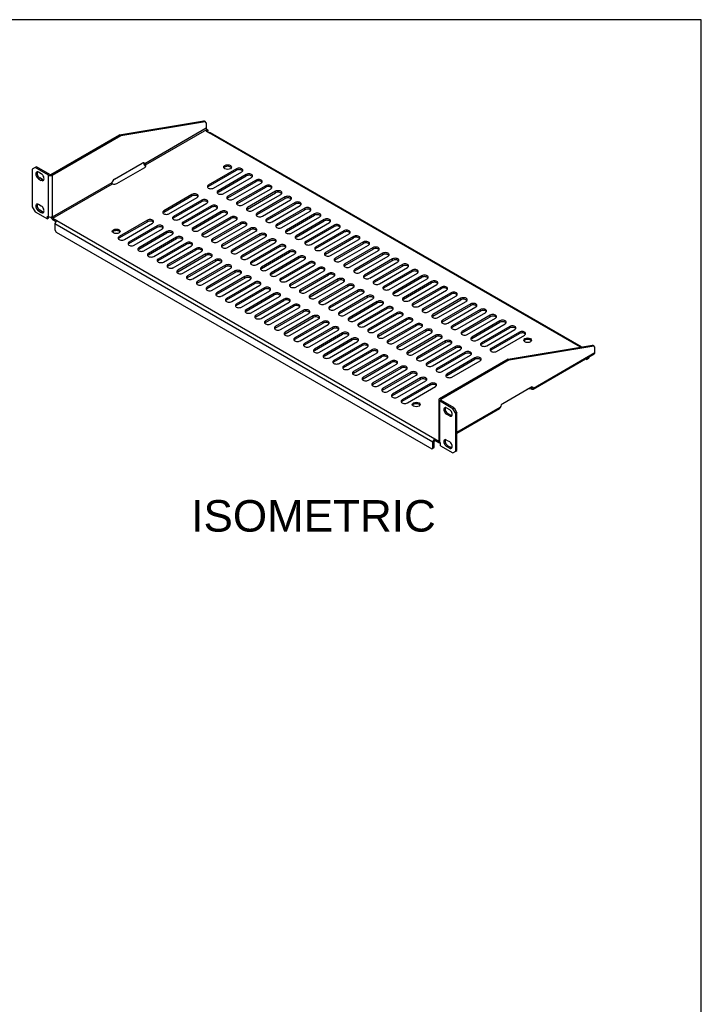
# Model space of a CAD drawing. Header units: inches. Extents: x 0 to 80, y 0 to 59.8.
# Tile 13 of 13: x 58.4 to 80, y 28.5 to 59.8. Entities that reach past the tile are written whole.
import ezdxf
from ezdxf.enums import TextEntityAlignment as Align

# ---------------------------------------------------------------- set-up
doc = ezdxf.new("R2010")
doc.units = ezdxf.units.IN
doc.header["$MEASUREMENT"] = 0
doc.layers.add('COM56796-1', color=7, linetype='Continuous')
doc.layers.add('Default', color=7, linetype='Continuous')
doc.styles.add('SEACAD_Arial', font='arial.ttf')

# ---------------------------------------------------------------- blocks, each defined once
blk = doc.blocks.new('SE5')
at = {"layer": 'COM56796-1', "color": 7, "linetype": 'Continuous'}
for p, q in [((61.531, 56.124), (64.211, 56.572)), ((61.572, 56.101), (64.251, 56.549)), ((64.286, 56.336), (62.337, 55.21)), ((62.358, 55.175), (64.307, 56.3)), ((64.251, 56.549), (64.211, 56.572)), ((64.286, 56.511), (64.251, 56.549)), ((64.285, 56.243), (64.346, 56.278)), ((64.286, 56.511), (64.286, 56.336)), ((64.346, 56.278), (64.307, 56.3)), ((64.346, 56.231), (64.346, 56.278)), ((59.357, 54.869), (61.531, 56.124)), ((59.397, 54.846), (61.572, 56.101)), ((61.572, 56.101), (61.531, 56.124)), ((64.285, 56.243), (64.373, 56.192)), ((64.325, 56.219), (64.346, 56.231)), ((76.16, 49.386), (64.373, 56.192)), ((76.199, 49.393), (64.416, 56.196)), ((58.852, 55.09), (58.764, 55.039)), ((58.764, 55.039), (58.764, 53.84)), ((58.892, 55.113), (58.852, 55.09)), ((59.276, 54.846), (58.852, 55.09)), ((59.316, 54.869), (58.892, 55.113)), ((61.369, 54.721), (62.253, 55.232)), ((61.45, 54.581), (62.334, 55.092)), ((62.337, 55.21), (62.297, 55.234)), ((62.358, 55.175), (62.358, 55.128)), ((65.246, 55.05), (64.351, 54.533)), ((65.246, 55.003), (65.246, 55.05)), ((59.05, 54.887), (58.962, 54.938)), ((59.002, 54.757), (58.962, 54.733)), ((58.962, 54.733), (59.05, 54.682)), ((59.091, 54.706), (59.002, 54.757)), ((59.091, 54.706), (59.05, 54.682)), ((59.276, 53.531), (59.276, 54.846)), ((59.397, 54.846), (59.397, 53.531)), ((64.351, 54.487), (65.246, 55.003)), ((64.517, 54.437), (65.412, 54.954)), ((65.555, 54.871), (64.661, 54.354)), ((64.661, 54.308), (65.555, 54.824)), ((64.827, 54.258), (65.722, 54.775)), ((65.555, 54.824), (65.555, 54.871)), ((61.285, 54.603), (59.397, 53.513)), ((59.418, 53.478), (61.306, 54.568)), ((64.351, 54.487), (64.351, 54.533)), ((65.865, 54.692), (64.971, 54.176)), ((64.971, 54.129), (65.865, 54.646)), ((65.137, 54.08), (66.031, 54.596)), ((66.175, 54.513), (65.28, 53.997)), ((65.28, 53.95), (66.175, 54.467)), ((65.446, 53.901), (66.341, 54.417)), ((65.865, 54.646), (65.865, 54.692)), ((66.175, 54.467), (66.175, 54.513)), ((63.831, 54.233), (62.937, 53.717)), ((62.937, 53.67), (63.831, 54.187)), ((63.103, 53.621), (63.998, 54.137)), ((63.831, 54.187), (63.831, 54.233)), ((64.661, 54.308), (64.661, 54.354)), ((64.971, 54.129), (64.971, 54.176)), ((66.485, 54.334), (65.59, 53.818)), ((65.59, 53.771), (66.485, 54.288)), ((65.756, 53.722), (66.651, 54.238)), ((66.794, 54.156), (65.9, 53.639)), ((65.9, 53.593), (66.794, 54.109)), ((66.485, 54.288), (66.485, 54.334)), ((66.794, 54.109), (66.794, 54.156)), ((58.764, 53.84), (58.852, 53.687)), ((59.05, 53.866), (58.962, 53.917)), ((64.141, 54.054), (63.247, 53.538)), ((63.247, 53.491), (64.141, 54.008)), ((63.413, 53.442), (64.307, 53.958)), ((64.451, 53.876), (63.556, 53.359)), ((63.556, 53.313), (64.451, 53.829)), ((63.723, 53.263), (64.617, 53.78)), ((64.141, 54.008), (64.141, 54.054)), ((64.451, 53.829), (64.451, 53.876)), ((65.28, 53.95), (65.28, 53.997)), ((65.59, 53.771), (65.59, 53.818)), ((66.066, 53.543), (66.96, 54.06)), ((67.104, 53.977), (66.209, 53.46)), ((66.209, 53.414), (67.104, 53.93)), ((66.376, 53.364), (67.27, 53.881)), ((67.414, 53.798), (66.519, 53.282)), ((67.104, 53.93), (67.104, 53.977)), ((67.414, 53.751), (67.414, 53.798)), ((58.852, 53.687), (59.243, 53.462)), ((59.002, 53.736), (58.962, 53.713)), ((58.962, 53.713), (59.05, 53.662)), ((59.091, 53.685), (59.002, 53.736)), ((59.091, 53.685), (59.05, 53.662)), ((59.243, 53.462), (59.243, 53.55)), ((59.243, 53.55), (59.276, 53.531)), ((59.283, 53.485), (59.243, 53.462)), ((59.283, 53.485), (59.283, 53.527)), ((59.397, 53.513), (59.397, 53.531)), ((59.418, 53.478), (59.545, 53.404)), ((62.937, 53.67), (62.937, 53.717)), ((63.247, 53.491), (63.247, 53.538)), ((64.761, 53.697), (63.866, 53.18)), ((63.866, 53.134), (64.761, 53.65)), ((64.032, 53.084), (64.927, 53.601)), ((65.07, 53.518), (64.176, 53.002)), ((64.176, 52.955), (65.07, 53.471)), ((64.761, 53.65), (64.761, 53.697)), ((65.07, 53.471), (65.07, 53.518)), ((65.9, 53.593), (65.9, 53.639)), ((66.209, 53.414), (66.209, 53.46)), ((66.519, 53.235), (67.414, 53.751)), ((66.685, 53.186), (67.58, 53.702)), ((67.723, 53.619), (66.829, 53.103)), ((66.829, 53.056), (67.723, 53.573)), ((66.995, 53.007), (67.89, 53.523)), ((67.723, 53.573), (67.723, 53.619)), ((59.418, 53.431), (59.513, 53.376)), ((71.482, 46.372), (59.484, 53.299)), ((59.484, 53.299), (59.484, 53.106)), ((59.545, 53.404), (71.543, 46.477)), ((62.417, 53.417), (61.523, 52.9)), ((61.523, 52.854), (62.417, 53.37)), ((61.689, 52.804), (62.583, 53.321)), ((62.727, 53.238), (61.832, 52.721)), ((61.832, 52.675), (62.727, 53.191)), ((62.417, 53.37), (62.417, 53.417)), ((62.727, 53.191), (62.727, 53.238)), ((63.556, 53.313), (63.556, 53.359)), ((63.866, 53.134), (63.866, 53.18)), ((64.342, 52.906), (65.236, 53.422)), ((65.38, 53.339), (64.486, 52.823)), ((64.486, 52.776), (65.38, 53.293)), ((64.652, 52.727), (65.546, 53.243)), ((65.69, 53.16), (64.795, 52.644)), ((65.38, 53.293), (65.38, 53.339)), ((65.69, 53.114), (65.69, 53.16)), ((66.519, 53.235), (66.519, 53.282)), ((68.033, 53.44), (67.139, 52.924)), ((67.139, 52.877), (68.033, 53.394)), ((67.305, 52.828), (68.199, 53.344)), ((68.343, 53.262), (67.448, 52.745)), ((67.448, 52.699), (68.343, 53.215)), ((67.614, 52.649), (68.509, 53.166)), ((68.033, 53.394), (68.033, 53.44)), ((68.343, 53.215), (68.343, 53.262)), ((59.484, 53.106), (59.522, 53.041)), ((59.522, 53.041), (71.445, 46.157)), ((61.523, 52.854), (61.523, 52.9)), ((61.999, 52.626), (62.893, 53.142)), ((63.037, 53.059), (62.142, 52.543)), ((62.142, 52.496), (63.037, 53.013)), ((62.308, 52.447), (63.203, 52.963)), ((63.346, 52.88), (62.452, 52.364)), ((62.452, 52.317), (63.346, 52.834)), ((63.037, 53.013), (63.037, 53.059)), ((63.346, 52.834), (63.346, 52.88)), ((64.176, 52.955), (64.176, 53.002)), ((64.795, 52.597), (65.69, 53.114)), ((64.961, 52.548), (65.856, 53.064)), ((65.999, 52.981), (65.105, 52.465)), ((65.105, 52.419), (65.999, 52.935)), ((65.271, 52.369), (66.166, 52.886)), ((65.999, 52.935), (65.999, 52.981)), ((66.829, 53.056), (66.829, 53.103)), ((67.139, 52.877), (67.139, 52.924)), ((68.653, 53.083), (67.758, 52.566)), ((67.758, 52.52), (68.653, 53.036)), ((67.924, 52.47), (68.819, 52.987)), ((68.962, 52.904), (68.068, 52.387)), ((68.068, 52.341), (68.962, 52.857)), ((68.653, 53.036), (68.653, 53.083)), ((68.962, 52.857), (68.962, 52.904)), ((61.832, 52.675), (61.832, 52.721)), ((62.142, 52.496), (62.142, 52.543)), ((62.618, 52.268), (63.513, 52.784)), ((63.656, 52.701), (62.762, 52.185)), ((62.762, 52.138), (63.656, 52.655)), ((62.928, 52.089), (63.822, 52.606)), ((63.966, 52.523), (63.071, 52.006)), ((63.656, 52.655), (63.656, 52.701)), ((63.966, 52.476), (63.966, 52.523)), ((64.486, 52.776), (64.486, 52.823)), ((64.795, 52.597), (64.795, 52.644)), ((66.309, 52.803), (65.415, 52.286)), ((65.415, 52.24), (66.309, 52.756)), ((65.581, 52.19), (66.475, 52.707)), ((66.619, 52.624), (65.724, 52.107)), ((65.724, 52.061), (66.619, 52.577)), ((65.891, 52.012), (66.785, 52.528)), ((66.309, 52.756), (66.309, 52.803)), ((66.619, 52.577), (66.619, 52.624)), ((67.448, 52.699), (67.448, 52.745)), ((67.758, 52.52), (67.758, 52.566)), ((68.234, 52.292), (69.128, 52.808)), ((69.272, 52.725), (68.377, 52.209)), ((68.377, 52.162), (69.272, 52.679)), ((68.544, 52.113), (69.438, 52.629)), ((69.582, 52.546), (68.687, 52.03)), ((69.272, 52.679), (69.272, 52.725)), ((69.582, 52.5), (69.582, 52.546)), ((62.452, 52.317), (62.452, 52.364)), ((63.071, 51.96), (63.966, 52.476)), ((63.237, 51.91), (64.132, 52.427)), ((64.276, 52.344), (63.381, 51.827)), ((63.381, 51.781), (64.276, 52.297)), ((63.547, 51.731), (64.442, 52.248)), ((64.276, 52.297), (64.276, 52.344)), ((65.105, 52.419), (65.105, 52.465)), ((65.415, 52.24), (65.415, 52.286)), ((66.929, 52.445), (66.034, 51.929)), ((66.034, 51.882), (66.929, 52.399)), ((66.2, 51.833), (67.095, 52.349)), ((67.238, 52.266), (66.344, 51.75)), ((66.344, 51.703), (67.238, 52.22)), ((66.929, 52.399), (66.929, 52.445)), ((67.238, 52.22), (67.238, 52.266)), ((68.068, 52.341), (68.068, 52.387)), ((68.377, 52.162), (68.377, 52.209)), ((68.687, 51.983), (69.582, 52.5)), ((68.853, 51.934), (69.748, 52.45)), ((69.891, 52.367), (68.997, 51.851)), ((68.997, 51.805), (69.891, 52.321)), ((69.163, 51.755), (70.058, 52.272)), ((69.891, 52.321), (69.891, 52.367)), ((62.762, 52.138), (62.762, 52.185)), ((63.071, 51.96), (63.071, 52.006)), ((64.585, 52.165), (63.691, 51.649)), ((63.691, 51.602), (64.585, 52.118)), ((63.857, 51.553), (64.751, 52.069)), ((64.895, 51.986), (64, 51.47)), ((64, 51.423), (64.895, 51.94)), ((64.585, 52.118), (64.585, 52.165)), ((64.895, 51.94), (64.895, 51.986)), ((65.724, 52.061), (65.724, 52.107)), ((66.034, 51.882), (66.034, 51.929)), ((66.51, 51.654), (67.404, 52.17)), ((67.548, 52.087), (66.654, 51.571)), ((66.654, 51.524), (67.548, 52.041)), ((66.82, 51.475), (67.714, 51.991)), ((67.858, 51.909), (66.963, 51.392)), ((67.548, 52.041), (67.548, 52.087)), ((67.858, 51.862), (67.858, 51.909)), ((68.687, 51.983), (68.687, 52.03)), ((70.201, 52.189), (69.307, 51.672)), ((69.307, 51.626), (70.201, 52.142)), ((69.473, 51.576), (70.367, 52.093)), ((70.511, 52.01), (69.616, 51.493)), ((69.616, 51.447), (70.511, 51.963)), ((69.782, 51.397), (70.677, 51.914)), ((70.201, 52.142), (70.201, 52.189)), ((70.511, 51.963), (70.511, 52.01)), ((63.381, 51.781), (63.381, 51.827)), ((63.691, 51.602), (63.691, 51.649)), ((64.167, 51.374), (65.061, 51.89)), ((65.205, 51.807), (64.31, 51.291)), ((64.31, 51.244), (65.205, 51.761)), ((64.476, 51.195), (65.371, 51.711)), ((65.514, 51.629), (64.62, 51.112)), ((64.62, 51.066), (65.514, 51.582)), ((65.205, 51.761), (65.205, 51.807)), ((65.514, 51.582), (65.514, 51.629)), ((66.344, 51.703), (66.344, 51.75)), ((66.963, 51.346), (67.858, 51.862)), ((67.129, 51.296), (68.024, 51.813)), ((68.167, 51.73), (67.273, 51.213)), ((67.273, 51.167), (68.167, 51.683)), ((67.439, 51.117), (68.334, 51.634)), ((68.167, 51.683), (68.167, 51.73)), ((68.997, 51.805), (68.997, 51.851)), ((69.307, 51.626), (69.307, 51.672)), ((70.821, 51.831), (69.926, 51.315)), ((69.926, 51.268), (70.821, 51.785)), ((70.092, 51.219), (70.987, 51.735)), ((71.13, 51.652), (70.236, 51.136)), ((70.236, 51.089), (71.13, 51.606)), ((70.821, 51.785), (70.821, 51.831)), ((71.13, 51.606), (71.13, 51.652)), ((64, 51.423), (64, 51.47)), ((64.31, 51.244), (64.31, 51.291)), ((64.786, 51.016), (65.681, 51.533)), ((65.824, 51.45), (64.93, 50.933)), ((64.93, 50.887), (65.824, 51.403)), ((65.096, 50.837), (65.99, 51.354)), ((66.134, 51.271), (65.239, 50.755)), ((65.824, 51.403), (65.824, 51.45)), ((66.134, 51.224), (66.134, 51.271)), ((66.654, 51.524), (66.654, 51.571)), ((66.963, 51.346), (66.963, 51.392)), ((68.477, 51.551), (67.583, 51.035)), ((67.583, 50.988), (68.477, 51.504)), ((67.749, 50.939), (68.643, 51.455)), ((68.787, 51.372), (67.892, 50.856)), ((67.892, 50.809), (68.787, 51.326)), ((68.059, 50.76), (68.953, 51.276)), ((68.477, 51.504), (68.477, 51.551)), ((68.787, 51.326), (68.787, 51.372)), ((69.616, 51.447), (69.616, 51.493)), ((69.926, 51.268), (69.926, 51.315)), ((70.402, 51.04), (71.296, 51.556)), ((71.44, 51.473), (70.545, 50.957)), ((70.545, 50.91), (71.44, 51.427)), ((70.712, 50.861), (71.606, 51.377)), ((71.75, 51.295), (70.855, 50.778)), ((71.44, 51.427), (71.44, 51.473)), ((71.75, 51.248), (71.75, 51.295)), ((64.62, 51.066), (64.62, 51.112)), ((65.239, 50.708), (66.134, 51.224)), ((65.405, 50.659), (66.3, 51.175)), ((66.444, 51.092), (65.549, 50.576)), ((65.549, 50.529), (66.444, 51.046)), ((65.715, 50.48), (66.61, 50.996)), ((66.444, 51.046), (66.444, 51.092)), ((67.273, 51.167), (67.273, 51.213)), ((67.583, 50.988), (67.583, 51.035)), ((69.097, 51.193), (68.202, 50.677)), ((68.202, 50.63), (69.097, 51.147)), ((68.368, 50.581), (69.263, 51.097)), ((69.406, 51.015), (68.512, 50.498)), ((68.512, 50.452), (69.406, 50.968)), ((69.097, 51.147), (69.097, 51.193)), ((69.406, 50.968), (69.406, 51.015)), ((70.236, 51.089), (70.236, 51.136)), ((70.545, 50.91), (70.545, 50.957)), ((70.855, 50.732), (71.75, 51.248)), ((71.021, 50.682), (71.916, 51.199)), ((72.059, 51.116), (71.165, 50.599)), ((71.165, 50.553), (72.059, 51.069)), ((71.331, 50.503), (72.226, 51.02)), ((72.059, 51.069), (72.059, 51.116)), ((64.93, 50.887), (64.93, 50.933)), ((65.239, 50.708), (65.239, 50.755)), ((66.753, 50.913), (65.859, 50.397)), ((65.859, 50.35), (66.753, 50.867)), ((66.025, 50.301), (66.919, 50.817)), ((67.063, 50.734), (66.168, 50.218)), ((66.168, 50.172), (67.063, 50.688)), ((66.753, 50.867), (66.753, 50.913)), ((67.063, 50.688), (67.063, 50.734)), ((67.892, 50.809), (67.892, 50.856)), ((68.202, 50.63), (68.202, 50.677)), ((68.678, 50.402), (69.572, 50.919)), ((69.716, 50.836), (68.822, 50.319)), ((68.822, 50.273), (69.716, 50.789)), ((68.988, 50.223), (69.882, 50.74)), ((70.026, 50.657), (69.131, 50.14)), ((69.716, 50.789), (69.716, 50.836)), ((70.026, 50.61), (70.026, 50.657)), ((70.855, 50.732), (70.855, 50.778)), ((72.369, 50.937), (71.475, 50.421)), ((71.475, 50.374), (72.369, 50.89)), ((71.641, 50.325), (72.535, 50.841)), ((72.679, 50.758), (71.784, 50.242)), ((71.784, 50.195), (72.679, 50.712)), ((71.95, 50.146), (72.845, 50.662)), ((72.369, 50.89), (72.369, 50.937)), ((72.679, 50.712), (72.679, 50.758)), ((65.549, 50.529), (65.549, 50.576)), ((65.859, 50.35), (65.859, 50.397)), ((66.335, 50.122), (67.229, 50.639)), ((67.373, 50.556), (66.478, 50.039)), ((66.478, 49.993), (67.373, 50.509)), ((66.644, 49.943), (67.539, 50.46)), ((67.682, 50.377), (66.788, 49.86)), ((66.788, 49.814), (67.682, 50.33)), ((67.373, 50.509), (67.373, 50.556)), ((67.682, 50.33), (67.682, 50.377)), ((68.512, 50.452), (68.512, 50.498)), ((69.131, 50.094), (70.026, 50.61)), ((69.297, 50.045), (70.192, 50.561)), ((70.335, 50.478), (69.441, 49.962)), ((69.441, 49.915), (70.335, 50.432)), ((69.607, 49.866), (70.502, 50.382)), ((70.335, 50.432), (70.335, 50.478)), ((71.165, 50.553), (71.165, 50.599)), ((71.475, 50.374), (71.475, 50.421)), ((72.988, 50.579), (72.094, 50.063)), ((72.094, 50.016), (72.988, 50.533)), ((72.26, 49.967), (73.155, 50.483)), ((73.298, 50.401), (72.404, 49.884)), ((72.404, 49.838), (73.298, 50.354)), ((72.988, 50.533), (72.988, 50.579)), ((73.298, 50.354), (73.298, 50.401)), ((66.168, 50.172), (66.168, 50.218)), ((66.478, 49.993), (66.478, 50.039)), ((66.954, 49.765), (67.849, 50.281)), ((67.992, 50.198), (67.098, 49.682)), ((67.098, 49.635), (67.992, 50.152)), ((67.264, 49.586), (68.158, 50.102)), ((68.302, 50.019), (67.407, 49.503)), ((67.992, 50.152), (67.992, 50.198)), ((68.302, 49.973), (68.302, 50.019)), ((68.822, 50.273), (68.822, 50.319)), ((69.131, 50.094), (69.131, 50.14)), ((70.645, 50.299), (69.751, 49.783)), ((69.751, 49.736), (70.645, 50.253)), ((69.917, 49.687), (70.811, 50.203)), ((70.955, 50.12), (70.06, 49.604)), ((70.06, 49.558), (70.955, 50.074)), ((70.227, 49.508), (71.121, 50.025)), ((70.645, 50.253), (70.645, 50.299)), ((70.955, 50.074), (70.955, 50.12)), ((71.784, 50.195), (71.784, 50.242)), ((72.094, 50.016), (72.094, 50.063)), ((72.57, 49.788), (73.464, 50.305)), ((73.608, 50.222), (72.713, 49.705)), ((72.713, 49.659), (73.608, 50.175)), ((72.88, 49.609), (73.774, 50.126)), ((73.918, 50.043), (73.023, 49.526)), ((73.608, 50.175), (73.608, 50.222)), ((73.918, 49.996), (73.918, 50.043)), ((66.788, 49.814), (66.788, 49.86)), ((67.407, 49.456), (68.302, 49.973)), ((67.573, 49.407), (68.468, 49.923)), ((68.612, 49.84), (67.717, 49.324)), ((67.717, 49.277), (68.612, 49.794)), ((67.883, 49.228), (68.778, 49.744)), ((68.612, 49.794), (68.612, 49.84)), ((69.441, 49.915), (69.441, 49.962)), ((69.751, 49.736), (69.751, 49.783)), ((71.265, 49.942), (70.37, 49.425)), ((70.37, 49.379), (71.265, 49.895)), ((70.536, 49.329), (71.431, 49.846)), ((71.574, 49.763), (70.68, 49.246)), ((70.68, 49.2), (71.574, 49.716)), ((71.265, 49.895), (71.265, 49.942)), ((71.574, 49.716), (71.574, 49.763)), ((72.404, 49.838), (72.404, 49.884)), ((72.713, 49.659), (72.713, 49.705)), ((73.023, 49.48), (73.918, 49.996)), ((73.189, 49.431), (74.084, 49.947)), ((74.227, 49.864), (73.333, 49.348)), ((73.333, 49.301), (74.227, 49.818)), ((73.499, 49.252), (74.394, 49.768)), ((74.227, 49.818), (74.227, 49.864)), ((67.098, 49.635), (67.098, 49.682)), ((67.407, 49.456), (67.407, 49.503)), ((68.921, 49.662), (68.027, 49.145)), ((68.027, 49.099), (68.921, 49.615)), ((68.193, 49.049), (69.087, 49.566)), ((69.231, 49.483), (68.336, 48.966)), ((68.336, 48.92), (69.231, 49.436)), ((68.921, 49.615), (68.921, 49.662)), ((69.231, 49.436), (69.231, 49.483)), ((70.06, 49.558), (70.06, 49.604)), ((70.37, 49.379), (70.37, 49.425)), ((70.846, 49.15), (71.74, 49.667)), ((71.884, 49.584), (70.99, 49.068)), ((70.99, 49.021), (71.884, 49.538)), ((71.156, 48.972), (72.05, 49.488)), ((72.194, 49.405), (71.299, 48.889)), ((71.884, 49.538), (71.884, 49.584)), ((72.194, 49.359), (72.194, 49.405)), ((73.023, 49.48), (73.023, 49.526)), ((73.865, 49.003), (76.545, 49.451)), ((73.906, 48.98), (76.585, 49.428)), ((76.585, 49.428), (76.545, 49.451)), ((76.62, 49.39), (76.585, 49.428)), ((67.717, 49.277), (67.717, 49.324)), ((68.027, 49.099), (68.027, 49.145)), ((68.503, 48.87), (69.397, 49.387)), ((69.541, 49.304), (68.646, 48.788)), ((68.646, 48.741), (69.541, 49.257)), ((68.812, 48.692), (69.707, 49.208)), ((69.85, 49.125), (68.956, 48.609)), ((68.956, 48.562), (69.85, 49.079)), ((69.541, 49.257), (69.541, 49.304)), ((69.85, 49.079), (69.85, 49.125)), ((70.68, 49.2), (70.68, 49.246)), ((71.299, 48.842), (72.194, 49.359)), ((71.465, 48.793), (72.36, 49.309)), ((72.503, 49.226), (71.609, 48.71)), ((71.609, 48.663), (72.503, 49.18)), ((71.775, 48.614), (72.67, 49.13)), ((72.503, 49.18), (72.503, 49.226)), ((73.333, 49.301), (73.333, 49.348)), ((74.658, 48.053), (76.602, 49.175)), ((74.671, 48.089), (76.62, 49.215)), ((76.62, 49.215), (76.62, 49.39)), ((68.336, 48.92), (68.336, 48.966)), ((68.646, 48.741), (68.646, 48.788)), ((69.122, 48.513), (70.017, 49.029)), ((70.16, 48.946), (69.266, 48.43)), ((69.266, 48.383), (70.16, 48.9)), ((69.432, 48.334), (70.326, 48.85)), ((70.47, 48.768), (69.575, 48.251)), ((70.16, 48.9), (70.16, 48.946)), ((70.47, 48.721), (70.47, 48.768)), ((70.99, 49.021), (70.99, 49.068)), ((71.299, 48.842), (71.299, 48.889)), ((73.865, 49.003), (71.691, 47.748)), ((73.906, 48.98), (71.731, 47.724)), ((72.813, 49.048), (71.919, 48.531)), ((71.919, 48.485), (72.813, 49.001)), ((72.085, 48.435), (72.979, 48.952)), ((72.813, 49.001), (72.813, 49.048)), ((73.865, 49.003), (73.906, 48.98)), ((76.354, 48.992), (76.319, 49.012)), ((76.354, 48.992), (76.392, 49.013)), ((76.392, 49.054), (76.392, 49.013)), ((76.392, 49.013), (76.432, 49.037)), ((76.432, 49.077), (76.432, 49.037)), ((68.956, 48.562), (68.956, 48.609)), ((69.575, 48.205), (70.47, 48.721)), ((69.741, 48.155), (70.636, 48.672)), ((70.779, 48.589), (69.885, 48.072)), ((69.885, 48.026), (70.779, 48.542)), ((70.051, 47.976), (70.946, 48.493)), ((70.779, 48.542), (70.779, 48.589)), ((71.609, 48.663), (71.609, 48.71)), ((71.919, 48.485), (71.919, 48.531)), ((69.266, 48.383), (69.266, 48.43)), ((69.575, 48.205), (69.575, 48.251)), ((71.089, 48.41), (70.195, 47.893)), ((70.195, 47.847), (71.089, 48.363)), ((70.361, 47.798), (71.255, 48.314)), ((71.399, 48.231), (70.504, 47.715)), ((70.504, 47.668), (71.399, 48.185)), ((71.089, 48.363), (71.089, 48.41)), ((71.399, 48.185), (71.399, 48.231)), ((69.885, 48.026), (69.885, 48.072)), ((70.195, 47.847), (70.195, 47.893)), ((70.671, 47.619), (71.565, 48.135)), ((73.703, 47.6), (74.587, 48.111)), ((74.631, 48.113), (74.61, 48.101)), ((74.61, 48.101), (74.61, 48.054)), ((74.631, 48.113), (74.671, 48.089)), ((70.504, 47.668), (70.504, 47.715)), ((71.666, 47.713), (71.666, 46.398)), ((72.115, 47.433), (71.691, 47.678)), ((71.691, 47.678), (71.691, 46.363)), ((71.731, 47.724), (71.731, 47.701)), ((72.155, 47.456), (71.731, 47.701)), ((71.916, 47.459), (72.005, 47.407)), ((71.956, 47.278), (71.916, 47.254)), ((72.005, 47.203), (71.916, 47.254)), ((71.956, 47.278), (72.045, 47.227)), ((72.045, 47.227), (72.005, 47.203)), ((72.115, 47.433), (72.155, 47.456)), ((72.203, 47.28), (72.115, 47.433)), ((72.155, 47.456), (72.243, 47.303)), ((72.243, 47.303), (72.203, 47.28)), ((72.203, 46.081), (72.203, 47.28)), ((72.243, 46.688), (73.62, 47.482)), ((72.243, 46.658), (73.597, 47.44)), ((72.243, 46.105), (72.243, 47.303)), ((71.482, 46.179), (71.482, 46.372)), ((71.523, 46.202), (71.523, 46.395)), ((71.543, 46.477), (71.666, 46.406)), ((71.543, 46.43), (71.543, 46.477)), ((71.543, 46.43), (71.67, 46.357)), ((71.691, 46.363), (71.723, 46.344)), ((71.723, 46.256), (71.723, 46.344)), ((71.875, 46.446), (71.882, 46.45)), ((71.916, 46.438), (72.005, 46.387)), ((71.445, 46.157), (71.482, 46.179)), ((71.482, 46.179), (71.523, 46.202)), ((71.723, 46.256), (72.115, 46.03)), ((71.956, 46.257), (71.916, 46.234)), ((72.005, 46.183), (71.916, 46.234)), ((71.956, 46.257), (72.045, 46.206)), ((72.045, 46.206), (72.005, 46.183)), ((72.115, 46.03), (72.203, 46.081)), ((72.203, 46.081), (72.243, 46.105))]:
    blk.add_line(p, q, dxfattribs=at)
for centre, radius, start, end in [((62.493, 55.277), 0.201, 192.4026, 227.5974), ((61.856, 54.909), 0.568, 27.9307, 32.0693), ((61.309, 54.593), 0.0258, 157.3568, 262.6432)]:
    blk.add_arc(centre, radius, start, end, dxfattribs=at)
for centre, major_axis, start_param, end_param in [((64.307, 56.324), (0.0145, -0.0251), 3.926991, 5.497787), ((64.373, 56.121), (-0.043, -0.0745), 3.141593, 3.926991), ((62.253, 55.13), (-0.062, -0.108), 2.677833, 3.926991), ((62.213, 55.153), (-0.062, -0.108), -3.605352, -3.469899), ((62.246, 55.143), (-0.125, 0), 2.356194, 3.605352), ((62.246, 55.096), (-0.125, 0), 3.469899, 3.605352), ((64.964, 55.057), (-0.125, 0), 3.469899, 5.954879), ((65.329, 55.002), (-0.117, 0), 2.356194, 5.497787), ((65.329, 54.955), (-0.117, 0), 3.491725, 5.497787), ((58.962, 54.836), (0.062, -0.108), 2.356194, 5.497787), ((59.002, 54.859), (0.062, -0.108), 3.469899, 5.497787), ((59.05, 54.785), (-0.062, 0.108), 2.356194, 5.497787), ((59.091, 54.808), (-0.062, 0.108), 2.356194, 2.813286), ((59.336, 54.881), (-0.086, 0), 0.785398, 2.356194), ((59.336, 54.881), (-0.029, 0), 0.785398, 2.356194), ((61.369, 54.619), (0.062, 0.108), 0.785398, 2.034556), ((65.638, 54.823), (-0.117, 0), 2.356194, 5.497787), ((65.638, 54.776), (-0.117, 0), 3.491725, 5.497787), ((65.948, 54.644), (-0.117, 0), 2.356194, 5.497787), ((61.362, 54.632), (-0.125, 0), 1.107037, 2.356194), ((64.434, 54.485), (0.117, 0), 2.356194, 5.497787), ((64.434, 54.439), (0.118, 0), 2.356194, 2.79146), ((65.948, 54.598), (-0.117, 0), 3.491725, 5.497787), ((66.258, 54.465), (-0.117, 0), 2.356194, 5.497787), ((66.258, 54.419), (-0.117, 0), 3.491725, 5.497787), ((63.915, 54.185), (-0.117, 0), 2.356194, 5.497787), ((63.915, 54.139), (-0.117, 0), 3.491725, 5.497787), ((64.744, 54.306), (0.117, 0), 2.356194, 5.497787), ((64.744, 54.26), (0.117, 0), 2.356194, 2.79146), ((65.054, 54.128), (0.117, 0), 2.356194, 5.497787), ((65.054, 54.081), (0.118, 0), 2.356194, 2.79146), ((66.568, 54.286), (-0.117, 0), 2.356194, 5.497787), ((66.568, 54.24), (-0.117, 0), 3.491725, 5.497787), ((66.877, 54.108), (-0.117, 0), 2.356194, 5.497787), ((66.877, 54.061), (-0.117, 0), 3.491725, 5.497787), ((58.962, 53.815), (0.062, -0.108), 2.356194, 5.497787), ((59.002, 53.838), (0.062, -0.108), 3.469899, 5.497787), ((59.05, 53.764), (-0.062, 0.108), 2.356194, 5.497787), ((64.224, 54.006), (-0.117, 0), 2.356194, 5.497787), ((64.224, 53.96), (-0.117, 0), 3.491725, 5.497787), ((64.534, 53.828), (-0.117, 0), 2.356194, 5.497787), ((64.534, 53.781), (-0.117, 0), 3.491725, 5.497787), ((65.363, 53.949), (0.117, 0), 2.356194, 5.497787), ((65.363, 53.902), (0.118, 0), 2.356194, 2.79146), ((65.673, 53.77), (0.117, 0), 2.356194, 5.497787), ((65.673, 53.723), (0.117, 0), 2.356194, 2.79146), ((67.187, 53.929), (-0.117, 0), 2.356194, 5.497787), ((67.187, 53.882), (-0.117, 0), 3.491725, 5.497787), ((67.497, 53.75), (-0.117, 0), 2.356194, 5.497787), ((67.497, 53.703), (-0.117, 0), 3.491725, 5.497787), ((59.091, 53.787), (-0.062, 0.108), 2.356194, 2.813286), ((59.336, 53.566), (0.086, 0), 3.926991, 5.497787), ((59.418, 53.501), (-0.043, 0.0745), 1.031257, 2.356194), ((59.418, 53.501), (-0.0145, 0.0251), 0.785398, 2.356194), ((63.02, 53.669), (0.117, 0), 2.356194, 5.497787), ((63.02, 53.622), (0.118, 0), 2.356194, 2.79146), ((63.33, 53.49), (0.117, 0), 2.356194, 5.497787), ((63.33, 53.443), (0.118, 0), 2.356194, 2.79146), ((64.844, 53.649), (-0.117, 0), 2.356194, 5.497787), ((64.844, 53.602), (-0.117, 0), 3.491725, 5.497787), ((65.153, 53.47), (-0.117, 0), 2.356194, 5.497787), ((65.153, 53.423), (-0.117, 0), 3.491725, 5.497787), ((65.983, 53.591), (0.117, 0), 2.356194, 5.497787), ((65.983, 53.545), (0.117, 0), 2.356194, 2.79146), ((66.293, 53.412), (0.117, 0), 2.356194, 5.497787), ((67.806, 53.571), (-0.117, 0), 2.356194, 5.497787), ((67.806, 53.525), (-0.117, 0), 3.491725, 5.497787), ((68.116, 53.392), (-0.117, 0), 2.356194, 5.497787), ((59.545, 53.334), (-0.043, -0.0745), 3.926991, 5.497787), ((62.5, 53.369), (-0.117, 0), 2.356194, 5.497787), ((62.5, 53.322), (-0.117, 0), 3.491725, 5.497787), ((62.81, 53.19), (-0.117, 0), 2.356194, 5.497787), ((62.81, 53.143), (-0.117, 0), 3.491725, 5.497787), ((63.639, 53.311), (0.117, 0), 2.356194, 5.497787), ((63.639, 53.265), (0.118, 0), 2.356194, 2.79146), ((63.949, 53.132), (0.117, 0), 2.356194, 5.497787), ((65.463, 53.291), (-0.117, 0), 2.356194, 5.497787), ((65.463, 53.245), (-0.117, 0), 3.491725, 5.497787), ((65.773, 53.112), (-0.117, 0), 2.356194, 5.497787), ((66.293, 53.366), (0.118, 0), 2.356194, 2.79146), ((66.602, 53.234), (0.117, 0), 2.356194, 5.497787), ((66.602, 53.187), (0.117, 0), 2.356194, 2.79146), ((68.116, 53.346), (-0.117, 0), 3.491725, 5.497787), ((68.426, 53.214), (-0.117, 0), 2.356194, 5.497787), ((68.426, 53.167), (-0.117, 0), 3.491725, 5.497787), ((61.429, 53.016), (-0.125, 0), 3.469899, 5.954879), ((61.606, 52.852), (0.117, 0), 2.356194, 5.497787), ((61.606, 52.806), (0.118, 0), 2.356194, 2.79146), ((63.12, 53.011), (-0.117, 0), 2.356194, 5.497787), ((63.12, 52.965), (-0.117, 0), 3.491725, 5.497787), ((63.429, 52.832), (-0.117, 0), 2.356194, 5.497787), ((63.429, 52.786), (-0.117, 0), 3.491725, 5.497787), ((63.949, 53.086), (0.118, 0), 2.356194, 2.79146), ((64.259, 52.954), (0.117, 0), 2.356194, 5.497787), ((64.259, 52.907), (0.118, 0), 2.356194, 2.79146), ((65.773, 53.066), (-0.117, 0), 3.491725, 5.497787), ((66.083, 52.934), (-0.117, 0), 2.356194, 5.497787), ((66.083, 52.887), (-0.117, 0), 3.491725, 5.497787), ((66.912, 53.055), (0.117, 0), 2.356194, 5.497787), ((66.912, 53.008), (0.118, 0), 2.356194, 2.79146), ((67.222, 52.876), (0.117, 0), 2.356194, 5.497787), ((67.222, 52.829), (0.118, 0), 2.356194, 2.79146), ((68.736, 53.035), (-0.117, 0), 2.356194, 5.497787), ((68.736, 52.988), (-0.117, 0), 3.491725, 5.497787), ((69.045, 52.856), (-0.117, 0), 2.356194, 5.497787), ((69.045, 52.809), (-0.117, 0), 3.491725, 5.497787), ((61.916, 52.673), (0.117, 0), 2.356194, 5.497787), ((61.916, 52.627), (0.118, 0), 2.356194, 2.79146), ((62.225, 52.495), (0.117, 0), 2.356194, 5.497787), ((63.739, 52.653), (-0.117, 0), 2.356194, 5.497787), ((63.739, 52.607), (-0.117, 0), 3.491725, 5.497787), ((64.049, 52.475), (-0.117, 0), 2.356194, 5.497787), ((64.569, 52.775), (0.117, 0), 2.356194, 5.497787), ((64.569, 52.728), (0.117, 0), 2.356194, 2.79146), ((64.878, 52.596), (0.117, 0), 2.356194, 5.497787), ((64.878, 52.549), (0.118, 0), 2.356194, 2.79146), ((66.392, 52.755), (-0.117, 0), 2.356194, 5.497787), ((66.392, 52.708), (-0.117, 0), 3.491725, 5.497787), ((66.702, 52.576), (-0.117, 0), 2.356194, 5.497787), ((66.702, 52.529), (-0.117, 0), 3.491725, 5.497787), ((67.531, 52.697), (0.117, 0), 2.356194, 5.497787), ((67.531, 52.651), (0.118, 0), 2.356194, 2.79146), ((67.841, 52.518), (0.117, 0), 2.356194, 5.497787), ((67.841, 52.472), (0.118, 0), 2.356194, 2.79146), ((69.355, 52.677), (-0.117, 0), 2.356194, 5.497787), ((69.355, 52.631), (-0.117, 0), 3.491725, 5.497787), ((69.665, 52.498), (-0.117, 0), 2.356194, 5.497787), ((69.665, 52.452), (-0.117, 0), 3.491725, 5.497787), ((62.225, 52.448), (0.118, 0), 2.356194, 2.79146), ((62.535, 52.316), (0.117, 0), 2.356194, 5.497787), ((62.535, 52.269), (0.118, 0), 2.356194, 2.79146), ((64.049, 52.428), (-0.117, 0), 3.491725, 5.497787), ((64.359, 52.296), (-0.117, 0), 2.356194, 5.497787), ((64.359, 52.249), (-0.117, 0), 3.491725, 5.497787), ((65.188, 52.417), (0.117, 0), 2.356194, 5.497787), ((65.188, 52.371), (0.117, 0), 2.356194, 2.79146), ((65.498, 52.238), (0.117, 0), 2.356194, 5.497787), ((65.498, 52.192), (0.118, 0), 2.356194, 2.79146), ((67.012, 52.397), (-0.117, 0), 2.356194, 5.497787), ((67.012, 52.351), (-0.117, 0), 3.491725, 5.497787), ((67.321, 52.218), (-0.117, 0), 2.356194, 5.497787), ((67.321, 52.172), (-0.117, 0), 3.491725, 5.497787), ((68.151, 52.34), (0.117, 0), 2.356194, 5.497787), ((68.151, 52.293), (0.117, 0), 2.356194, 2.79146), ((68.461, 52.161), (0.117, 0), 2.356194, 5.497787), ((69.974, 52.32), (-0.117, 0), 2.356194, 5.497787), ((69.974, 52.273), (-0.117, 0), 3.491725, 5.497787), ((70.284, 52.141), (-0.117, 0), 2.356194, 5.497787), ((62.845, 52.137), (0.117, 0), 2.356194, 5.497787), ((62.845, 52.09), (0.118, 0), 2.356194, 2.79146), ((63.154, 51.958), (0.117, 0), 2.356194, 5.497787), ((63.154, 51.912), (0.118, 0), 2.356194, 2.79146), ((64.668, 52.117), (-0.117, 0), 2.356194, 5.497787), ((64.668, 52.07), (-0.117, 0), 3.491725, 5.497787), ((64.978, 51.938), (-0.117, 0), 2.356194, 5.497787), ((64.978, 51.892), (-0.117, 0), 3.491725, 5.497787), ((65.807, 52.059), (0.117, 0), 2.356194, 5.497787), ((65.807, 52.013), (0.118, 0), 2.356194, 2.79146), ((66.117, 51.881), (0.117, 0), 2.356194, 5.497787), ((67.631, 52.039), (-0.117, 0), 2.356194, 5.497787), ((67.631, 51.993), (-0.117, 0), 3.491725, 5.497787), ((67.941, 51.861), (-0.117, 0), 2.356194, 5.497787), ((68.461, 52.114), (0.118, 0), 2.356194, 2.79146), ((68.77, 51.982), (0.117, 0), 2.356194, 5.497787), ((68.77, 51.935), (0.118, 0), 2.356194, 2.79146), ((70.284, 52.094), (-0.117, 0), 3.491725, 5.497787), ((70.594, 51.962), (-0.117, 0), 2.356194, 5.497787), ((70.594, 51.915), (-0.117, 0), 3.491725, 5.497787), ((63.464, 51.779), (0.117, 0), 2.356194, 5.497787), ((63.464, 51.733), (0.118, 0), 2.356194, 2.79146), ((63.774, 51.601), (0.117, 0), 2.356194, 5.497787), ((63.774, 51.554), (0.118, 0), 2.356194, 2.79146), ((65.288, 51.759), (-0.117, 0), 2.356194, 5.497787), ((65.288, 51.713), (-0.117, 0), 3.491725, 5.497787), ((65.597, 51.581), (-0.117, 0), 2.356194, 5.497787), ((65.597, 51.534), (-0.117, 0), 3.491725, 5.497787), ((66.117, 51.834), (0.117, 0), 2.356194, 2.79146), ((66.427, 51.702), (0.117, 0), 2.356194, 5.497787), ((66.427, 51.655), (0.118, 0), 2.356194, 2.79146), ((67.941, 51.814), (-0.117, 0), 3.491725, 5.497787), ((68.251, 51.682), (-0.117, 0), 2.356194, 5.497787), ((68.251, 51.635), (-0.117, 0), 3.491725, 5.497787), ((69.08, 51.803), (0.117, 0), 2.356194, 5.497787), ((69.08, 51.757), (0.118, 0), 2.356194, 2.79146), ((69.39, 51.624), (0.117, 0), 2.356194, 5.497787), ((69.39, 51.578), (0.118, 0), 2.356194, 2.79146), ((70.904, 51.783), (-0.117, 0), 2.356194, 5.497787), ((70.904, 51.737), (-0.117, 0), 3.491725, 5.497787), ((71.213, 51.604), (-0.117, 0), 2.356194, 5.497787), ((71.213, 51.558), (-0.117, 0), 3.491725, 5.497787), ((64.084, 51.422), (0.117, 0), 2.356194, 5.497787), ((64.084, 51.375), (0.118, 0), 2.356194, 2.79146), ((64.393, 51.243), (0.117, 0), 2.356194, 5.497787), ((65.907, 51.402), (-0.117, 0), 2.356194, 5.497787), ((65.907, 51.355), (-0.117, 0), 3.491725, 5.497787), ((66.217, 51.223), (-0.117, 0), 2.356194, 5.497787), ((66.737, 51.523), (0.117, 0), 2.356194, 5.497787), ((66.737, 51.476), (0.118, 0), 2.356194, 2.79146), ((67.046, 51.344), (0.117, 0), 2.356194, 5.497787), ((67.046, 51.298), (0.118, 0), 2.356194, 2.79146), ((68.56, 51.503), (-0.117, 0), 2.356194, 5.497787), ((68.56, 51.456), (-0.117, 0), 3.491725, 5.497787), ((68.87, 51.324), (-0.117, 0), 2.356194, 5.497787), ((68.87, 51.278), (-0.117, 0), 3.491725, 5.497787), ((69.699, 51.445), (0.117, 0), 2.356194, 5.497787), ((69.699, 51.399), (0.117, 0), 2.356194, 2.79146), ((70.009, 51.267), (0.117, 0), 2.356194, 5.497787), ((70.009, 51.22), (0.117, 0), 2.356194, 2.79146), ((71.523, 51.425), (-0.117, 0), 2.356194, 5.497787), ((71.523, 51.379), (-0.117, 0), 3.491725, 5.497787), ((71.833, 51.247), (-0.117, 0), 2.356194, 5.497787), ((71.833, 51.2), (-0.117, 0), 3.491725, 5.497787), ((64.393, 51.196), (0.118, 0), 2.356194, 2.79146), ((64.703, 51.064), (0.117, 0), 2.356194, 5.497787), ((64.703, 51.018), (0.118, 0), 2.356194, 2.79146), ((66.217, 51.176), (-0.117, 0), 3.491725, 5.497787), ((66.527, 51.044), (-0.117, 0), 2.356194, 5.497787), ((66.527, 50.998), (-0.117, 0), 3.491725, 5.497787), ((67.356, 51.165), (0.117, 0), 2.356194, 5.497787), ((67.356, 51.119), (0.118, 0), 2.356194, 2.79146), ((67.666, 50.987), (0.117, 0), 2.356194, 5.497787), ((67.666, 50.94), (0.118, 0), 2.356194, 2.79146), ((69.18, 51.145), (-0.117, 0), 2.356194, 5.497787), ((69.18, 51.099), (-0.117, 0), 3.491725, 5.497787), ((69.489, 50.967), (-0.117, 0), 2.356194, 5.497787), ((69.489, 50.92), (-0.117, 0), 3.491725, 5.497787), ((70.319, 51.088), (0.117, 0), 2.356194, 5.497787), ((70.319, 51.041), (0.118, 0), 2.356194, 2.79146), ((70.629, 50.909), (0.117, 0), 2.356194, 5.497787), ((72.142, 51.068), (-0.117, 0), 2.356194, 5.497787), ((72.142, 51.021), (-0.117, 0), 3.491725, 5.497787), ((72.452, 50.889), (-0.117, 0), 2.356194, 5.497787), ((65.013, 50.885), (0.117, 0), 2.356194, 5.497787), ((65.013, 50.839), (0.118, 0), 2.356194, 2.79146), ((65.322, 50.707), (0.117, 0), 2.356194, 5.497787), ((65.322, 50.66), (0.118, 0), 2.356194, 2.79146), ((66.836, 50.865), (-0.117, 0), 2.356194, 5.497787), ((66.836, 50.819), (-0.117, 0), 3.491725, 5.497787), ((67.146, 50.687), (-0.117, 0), 2.356194, 5.497787), ((67.146, 50.64), (-0.117, 0), 3.491725, 5.497787), ((67.975, 50.808), (0.117, 0), 2.356194, 5.497787), ((67.975, 50.761), (0.117, 0), 2.356194, 2.79146), ((68.285, 50.629), (0.117, 0), 2.356194, 5.497787), ((69.799, 50.788), (-0.117, 0), 2.356194, 5.497787), ((69.799, 50.741), (-0.117, 0), 3.491725, 5.497787), ((70.109, 50.609), (-0.117, 0), 2.356194, 5.497787), ((70.629, 50.862), (0.118, 0), 2.356194, 2.79146), ((70.938, 50.73), (0.117, 0), 2.356194, 5.497787), ((70.938, 50.684), (0.118, 0), 2.356194, 2.79146), ((72.452, 50.842), (-0.117, 0), 3.491725, 5.497787), ((72.762, 50.71), (-0.117, 0), 2.356194, 5.497787), ((72.762, 50.664), (-0.117, 0), 3.491725, 5.497787), ((65.632, 50.528), (0.117, 0), 2.356194, 5.497787), ((65.632, 50.481), (0.117, 0), 2.356194, 2.79146), ((65.942, 50.349), (0.117, 0), 2.356194, 5.497787), ((65.942, 50.302), (0.117, 0), 2.356194, 2.79146), ((67.456, 50.508), (-0.117, 0), 2.356194, 5.497787), ((67.456, 50.461), (-0.117, 0), 3.491725, 5.497787), ((67.765, 50.329), (-0.117, 0), 2.356194, 5.497787), ((67.765, 50.282), (-0.117, 0), 3.491725, 5.497787), ((68.285, 50.582), (0.118, 0), 2.356194, 2.79146), ((68.595, 50.45), (0.117, 0), 2.356194, 5.497787), ((68.595, 50.404), (0.118, 0), 2.356194, 2.79146), ((70.109, 50.562), (-0.117, 0), 3.491725, 5.497787), ((70.419, 50.43), (-0.117, 0), 2.356194, 5.497787), ((70.419, 50.384), (-0.117, 0), 3.491725, 5.497787), ((71.248, 50.551), (0.117, 0), 2.356194, 5.497787), ((71.248, 50.505), (0.118, 0), 2.356194, 2.79146), ((71.558, 50.373), (0.117, 0), 2.356194, 5.497787), ((71.558, 50.326), (0.118, 0), 2.356194, 2.79146), ((73.072, 50.531), (-0.117, 0), 2.356194, 5.497787), ((73.072, 50.485), (-0.117, 0), 3.491725, 5.497787), ((73.381, 50.353), (-0.117, 0), 2.356194, 5.497787), ((73.381, 50.306), (-0.117, 0), 3.491725, 5.497787), ((66.252, 50.17), (0.117, 0), 2.356194, 5.497787), ((66.252, 50.124), (0.117, 0), 2.356194, 2.79146), ((66.561, 49.991), (0.117, 0), 2.356194, 5.497787), ((68.075, 50.15), (-0.117, 0), 2.356194, 5.497787), ((68.075, 50.104), (-0.117, 0), 3.491725, 5.497787), ((68.385, 49.971), (-0.117, 0), 2.356194, 5.497787), ((68.905, 50.271), (0.117, 0), 2.356194, 5.497787), ((68.905, 50.225), (0.118, 0), 2.356194, 2.79146), ((69.214, 50.093), (0.117, 0), 2.356194, 5.497787), ((69.214, 50.046), (0.118, 0), 2.356194, 2.79146), ((70.728, 50.251), (-0.117, 0), 2.356194, 5.497787), ((70.728, 50.205), (-0.117, 0), 3.491725, 5.497787), ((71.038, 50.073), (-0.117, 0), 2.356194, 5.497787), ((71.038, 50.026), (-0.117, 0), 3.491725, 5.497787), ((71.867, 50.194), (0.117, 0), 2.356194, 5.497787), ((71.867, 50.147), (0.118, 0), 2.356194, 2.79146), ((72.177, 50.015), (0.117, 0), 2.356194, 5.497787), ((72.177, 49.968), (0.118, 0), 2.356194, 2.79146), ((73.691, 50.174), (-0.117, 0), 2.356194, 5.497787), ((73.691, 50.127), (-0.117, 0), 3.491725, 5.497787), ((74.001, 49.995), (-0.117, 0), 2.356194, 5.497787), ((74.001, 49.948), (-0.117, 0), 3.491725, 5.497787), ((66.561, 49.945), (0.117, 0), 2.356194, 2.79146), ((66.871, 49.812), (0.117, 0), 2.356194, 5.497787), ((66.871, 49.766), (0.118, 0), 2.356194, 2.79146), ((68.385, 49.925), (-0.117, 0), 3.491725, 5.497787), ((68.695, 49.792), (-0.117, 0), 2.356194, 5.497787), ((68.695, 49.746), (-0.117, 0), 3.491725, 5.497787), ((69.524, 49.914), (0.117, 0), 2.356194, 5.497787), ((69.524, 49.867), (0.118, 0), 2.356194, 2.79146), ((69.834, 49.735), (0.117, 0), 2.356194, 5.497787), ((69.834, 49.688), (0.117, 0), 2.356194, 2.79146), ((71.348, 49.894), (-0.117, 0), 2.356194, 5.497787), ((71.348, 49.847), (-0.117, 0), 3.491725, 5.497787), ((71.657, 49.715), (-0.117, 0), 2.356194, 5.497787), ((71.657, 49.668), (-0.117, 0), 3.491725, 5.497787), ((72.487, 49.836), (0.117, 0), 2.356194, 5.497787), ((72.487, 49.79), (0.118, 0), 2.356194, 2.79146), ((72.797, 49.657), (0.117, 0), 2.356194, 5.497787), ((74.31, 49.816), (-0.117, 0), 2.356194, 5.497787), ((74.31, 49.77), (-0.117, 0), 3.491725, 5.497787), ((67.181, 49.634), (0.117, 0), 2.356194, 5.497787), ((67.181, 49.587), (0.118, 0), 2.356194, 2.79146), ((67.49, 49.455), (0.117, 0), 2.356194, 5.497787), ((67.49, 49.408), (0.117, 0), 2.356194, 2.79146), ((69.004, 49.614), (-0.117, 0), 2.356194, 5.497787), ((69.004, 49.567), (-0.117, 0), 3.491725, 5.497787), ((69.314, 49.435), (-0.117, 0), 2.356194, 5.497787), ((69.314, 49.388), (-0.117, 0), 3.491725, 5.497787), ((70.143, 49.556), (0.117, 0), 2.356194, 5.497787), ((70.143, 49.51), (0.118, 0), 2.356194, 2.79146), ((70.453, 49.377), (0.117, 0), 2.356194, 5.497787), ((71.967, 49.536), (-0.117, 0), 2.356194, 5.497787), ((71.967, 49.49), (-0.117, 0), 3.491725, 5.497787), ((72.277, 49.357), (-0.117, 0), 2.356194, 5.497787), ((72.797, 49.611), (0.118, 0), 2.356194, 2.79146), ((73.106, 49.479), (0.117, 0), 2.356194, 5.497787), ((73.106, 49.432), (0.117, 0), 2.356194, 2.79146), ((74.488, 49.559), (-0.125, 0), 3.469899, 5.954879), ((67.8, 49.276), (0.117, 0), 2.356194, 5.497787), ((67.8, 49.229), (0.118, 0), 2.356194, 2.79146), ((68.11, 49.097), (0.117, 0), 2.356194, 5.497787), ((68.11, 49.051), (0.118, 0), 2.356194, 2.79146), ((69.624, 49.256), (-0.117, 0), 2.356194, 5.497787), ((69.624, 49.209), (-0.117, 0), 3.491725, 5.497787), ((69.933, 49.077), (-0.117, 0), 2.356194, 5.497787), ((69.933, 49.031), (-0.117, 0), 3.491725, 5.497787), ((70.453, 49.331), (0.117, 0), 2.356194, 2.79146), ((70.763, 49.198), (0.117, 0), 2.356194, 5.497787), ((70.763, 49.152), (0.118, 0), 2.356194, 2.79146), ((72.277, 49.311), (-0.117, 0), 3.491725, 5.497787), ((72.587, 49.178), (-0.117, 0), 2.356194, 5.497787), ((72.587, 49.132), (-0.117, 0), 3.491725, 5.497787), ((73.416, 49.3), (0.117, 0), 2.356194, 5.497787), ((73.416, 49.253), (0.117, 0), 2.356194, 2.79146), ((76.559, 49.25), (-0.043, 0.0745), 3.141593, 3.926991), ((68.42, 48.918), (0.117, 0), 2.356194, 5.497787), ((68.42, 48.872), (0.118, 0), 2.356194, 2.79146), ((68.729, 48.74), (0.117, 0), 2.356194, 5.497787), ((70.243, 48.898), (-0.117, 0), 2.356194, 5.497787), ((70.243, 48.852), (-0.117, 0), 3.491725, 5.497787), ((70.553, 48.72), (-0.117, 0), 2.356194, 5.497787), ((71.073, 49.02), (0.117, 0), 2.356194, 5.497787), ((71.073, 48.973), (0.118, 0), 2.356194, 2.79146), ((71.382, 48.841), (0.117, 0), 2.356194, 5.497787), ((71.382, 48.794), (0.118, 0), 2.356194, 2.79146), ((72.896, 49), (-0.117, 0), 2.356194, 5.497787), ((72.896, 48.953), (-0.117, 0), 3.491725, 5.497787), ((68.729, 48.693), (0.118, 0), 2.356194, 2.79146), ((69.039, 48.561), (0.117, 0), 2.356194, 5.497787), ((69.039, 48.514), (0.118, 0), 2.356194, 2.79146), ((70.553, 48.673), (-0.117, 0), 3.491725, 5.497787), ((70.863, 48.541), (-0.117, 0), 2.356194, 5.497787), ((70.863, 48.494), (-0.117, 0), 3.491725, 5.497787), ((71.692, 48.662), (0.117, 0), 2.356194, 5.497787), ((71.692, 48.615), (0.118, 0), 2.356194, 2.79146), ((72.002, 48.483), (0.117, 0), 2.356194, 5.497787), ((72.002, 48.437), (0.118, 0), 2.356194, 2.79146), ((69.349, 48.382), (0.117, 0), 2.356194, 5.497787), ((69.349, 48.335), (0.118, 0), 2.356194, 2.79146), ((69.658, 48.203), (0.117, 0), 2.356194, 5.497787), ((69.658, 48.157), (0.118, 0), 2.356194, 2.79146), ((71.172, 48.362), (-0.117, 0), 2.356194, 5.497787), ((71.172, 48.315), (-0.117, 0), 3.491725, 5.497787), ((71.482, 48.183), (-0.117, 0), 2.356194, 5.497787), ((71.482, 48.137), (-0.117, 0), 3.491725, 5.497787), ((69.968, 48.024), (0.117, 0), 2.356194, 5.497787), ((69.968, 47.978), (0.118, 0), 2.356194, 2.79146), ((70.278, 47.846), (0.117, 0), 2.356194, 5.497787), ((70.278, 47.799), (0.118, 0), 2.356194, 2.79146), ((74.554, 47.99), (0.125, 0), 1.107037, 2.356194), ((74.554, 48.036), (0.125, 0), 1.107037, 1.360595), ((74.587, 48.009), (-0.062, -0.108), 2.677833, 3.926991), ((74.547, 48.032), (-0.062, -0.108), -3.605352, -3.469899), ((70.588, 47.667), (0.117, 0), 2.356194, 5.497787), ((70.588, 47.62), (0.118, 0), 2.356194, 2.79146), ((70.952, 47.518), (-0.125, 0), 3.469899, 5.954879), ((71.752, 47.713), (0.086, 0), 2.356194, 3.926991), ((71.752, 47.713), (0.029, 0), 2.356194, 3.926991), ((73.703, 47.498), (-0.062, -0.108), 3.926991, 5.176149), ((71.916, 47.356), (0.062, -0.108), 2.356194, 5.497787), ((71.956, 47.38), (0.062, -0.108), 3.469899, 5.497787), ((72.005, 47.305), (-0.062, 0.108), 2.356194, 5.497787), ((72.045, 47.329), (-0.062, 0.108), 2.356194, 2.813286), ((71.543, 46.407), (0.043, 0.0745), 0.785398, 2.356194), ((71.543, 46.407), (0.0145, 0.0251), 0.785398, 2.356194), ((71.752, 46.398), (0.086, 0), 3.141593, 3.926991), ((71.67, 46.427), (-0.043, 0.0745), 2.356194, 3.087675), ((71.916, 46.336), (0.062, -0.108), 2.356194, 5.497787), ((71.956, 46.359), (0.062, -0.108), 3.469899, 5.497787), ((72.005, 46.285), (-0.062, 0.108), 2.356194, 5.497787), ((72.045, 46.308), (-0.062, 0.108), 2.356194, 2.813286)]:
    blk.add_ellipse(centre, major_axis=major_axis, ratio=0.57735, start_param=start_param, end_param=end_param, dxfattribs=at)
for centre in [(64.964, 55.104), (61.429, 53.063), (74.488, 49.606), (70.952, 47.564)]:
    blk.add_ellipse(centre, major_axis=(0.125, 0), ratio=0.57735, dxfattribs=at)
for points, knots in [([(74.61, 48.101), (74.611, 48.101), (74.614, 48.1), (74.617, 48.1), (74.62, 48.1), (74.623, 48.1), (74.625, 48.1), (74.628, 48.101), (74.63, 48.102), (74.632, 48.104), (74.633, 48.106), (74.633, 48.109), (74.631, 48.112), (74.631, 48.113)], [0, 0, 0, 0, 0.074995, 0.148427, 0.220509, 0.291478, 0.361592, 0.431126, 0.500367, 0.621514, 0.744222, 0.869957, 1, 1, 1, 1]), ([(74.61, 48.054), (74.619, 48.051), (74.629, 48.048), (74.645, 48.048), (74.652, 48.049), (74.664, 48.056), (74.668, 48.061), (74.672, 48.074), (74.673, 48.081), (74.671, 48.089)], [0, 0, 0, 0, 0.25, 0.25, 0.5, 0.5, 0.75, 0.75, 1, 1, 1, 1]), ([(73.62, 47.482), (73.618, 47.472), (73.615, 47.464), (73.608, 47.449), (73.603, 47.443), (73.597, 47.44)], [0, 0, 0, 0, 0.25, 0.25, 0.5, 0.5, 0.5, 0.5])]:
    blk.add_open_spline(points, degree=3, knots=knots, dxfattribs=at)

msp = doc.modelspace()

# ---------------------------------------------------------------- linework, layer by layer
at = {"layer": 'Default', "color": 7, "linetype": 'Continuous'}
for p, q in [((80, 59.783), (0, 59.783)), ((80, 0), (80, 59.783))]:
    msp.add_line(p, q, dxfattribs=at)

# ---------------------------------------------------------------- block references
at = {"layer": 'Default'}
msp.add_blockref('SE5', (0, 0), dxfattribs=at)

# ---------------------------------------------------------------- texts
at = {"layer": 'Default', "color": 7, "linetype": 'Continuous', "style": 'SEACAD_Arial'}
msp.add_text('ISOMETRIC', height=1, dxfattribs=at).set_placement((63.811, 44.53), align=Align.TOP_LEFT)

doc.saveas('drawing.dxf')
